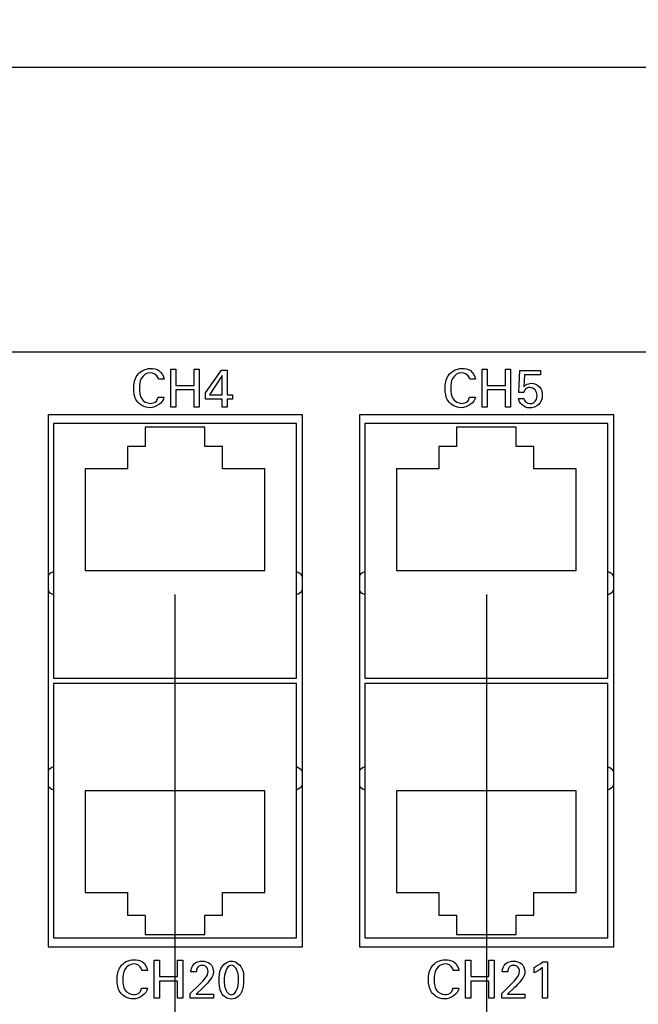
# Model space of a CAD drawing. Header units: inches. Extents: x 0 to 34, y 0 to 22.
# Tile 13 of 56: x 9.4 to 11, y 6.6 to 9.1. Entities that reach past the tile are written whole.
import ezdxf

# ---------------------------------------------------------------- set-up
doc = ezdxf.new("R2010")
doc.units = ezdxf.units.IN
doc.header["$LTSCALE"] = 1.87
doc.header["$MEASUREMENT"] = 0
doc.layers.get('0').update_dxf_attribs({"linetype": 'CONTINUOUS'})
doc.layers.add('02___PRT_ALL_AXES', color=7, linetype='CONTINUOUS')
doc.layers.add('DIMENSIONS', color=7, linetype='CONTINUOUS')
doc.styles.get("Standard").update_dxf_attribs({"font": 'txt', "width": 0.8})
doc.dimstyles.new('DIMSTYLE_1', dxfattribs={"dimtxt": 0.125, "dimasz": 0.18, "dimexe": 0.125, "dimexo": 0.0625, "dimgap": 0.0625, "dimtad": 0, "dimtih": 1, "dimtoh": 1, "dimdec": 3, "dimzin": 4, "dimdsep": 46, "dimtxsty": 'STANDARD', "dimblk": '_FILLED', "dimblk1": '_FILLED', "dimblk2": '_FILLED', "dimcen": 0.09, "dimadec": 0, "dimazin": 0, "dimtp": 0.001, "dimtm": 0.001, "dimtfac": 1, "dimtdec": 3, "dimtofl": 0, "dimtmove": 0, "dimatfit": 3, "dimldrblk": '_FILLED', "dimfxl": 1, "dimtolj": 1, "dimtzin": 4, "dimarcsym": 0})
doc.dimstyles.new('DIMSTYLE_2', dxfattribs={"dimtxt": 0.125, "dimasz": 0.18, "dimexe": 0.125, "dimexo": 0.0625, "dimgap": 0.03125, "dimtad": 0, "dimtih": 1, "dimtoh": 1, "dimdec": 3, "dimzin": 4, "dimdsep": 46, "dimtxsty": 'STANDARD', "dimblk": '_FILLED', "dimblk1": '_FILLED', "dimblk2": '_FILLED', "dimcen": 0.09, "dimadec": 0, "dimazin": 0, "dimtp": 0.001, "dimtm": 0.001, "dimtfac": 1, "dimtdec": 3, "dimtofl": 0, "dimtmove": 0, "dimatfit": 3, "dimldrblk": '_FILLED', "dimfxl": 1, "dimtolj": 1, "dimtzin": 4, "dimarcsym": 0})

# ---------------------------------------------------------------- blocks, each defined once
blk = doc.blocks.new('*D16')
at = {"layer": 'DIMENSIONS', "color": 2, "linetype": 'CONTINUOUS'}
blk.add_line((9.7643, 7.6298), (9.7643, 5.8498), dxfattribs=at)
at = {"layer": 'DIMENSIONS', "color": 2, "linetype": 'CONTINUOUS', "insert": (9.7018, 5.7873), "char_height": 0.125, "width": 1.725, "attachment_point": 3, "rotation": 90, "line_spacing_factor": 0.9}
blk.add_mtext('2X 6.659{\\Ftxt.shx;\\W1.000000;\\H0.125000; }[169.14]', dxfattribs=at)
blk = doc.blocks.new('_FILLED')
at = {"color": 0, "linetype": 'BYBLOCK'}
blk.add_solid([(0, 0), (-1, 0.174), (-1, -0.174)], dxfattribs=at)
blk = doc.blocks.new('*D17')
at = {"layer": 'DIMENSIONS', "color": 2, "linetype": 'CONTINUOUS'}
blk.add_line((10.5843, 7.6298), (10.5843, 5.8498), dxfattribs=at)
at = {"layer": 'DIMENSIONS', "color": 2, "linetype": 'CONTINUOUS', "insert": (10.5218, 5.7873), "char_height": 0.125, "width": 1.725, "attachment_point": 3, "rotation": 90, "line_spacing_factor": 0.9}
blk.add_mtext('2X 7.479{\\Ftxt.shx;\\W1.000000;\\H0.125000; }[189.97]', dxfattribs=at)
blk = doc.blocks.new('*D18')
at = {"layer": 'DIMENSIONS', "color": 2, "linetype": 'CONTINUOUS'}
blk.add_line((11.4043, 7.6298), (11.4043, 5.8498), dxfattribs=at)
at = {"layer": 'DIMENSIONS', "color": 2, "linetype": 'CONTINUOUS', "insert": (11.3418, 5.7873), "char_height": 0.125, "width": 1.725, "attachment_point": 3, "rotation": 90, "line_spacing_factor": 0.9}
blk.add_mtext('2X 8.299{\\Ftxt.shx;\\W1.000000;\\H0.125000; }[210.79]', dxfattribs=at)
blk = doc.blocks.new('*D19')
at = {"layer": 'DIMENSIONS', "color": 2, "linetype": 'CONTINUOUS'}
blk.add_line((12.2243, 7.6298), (12.2243, 5.8498), dxfattribs=at)
at = {"layer": 'DIMENSIONS', "color": 2, "linetype": 'CONTINUOUS', "insert": (12.1618, 5.7873), "char_height": 0.125, "width": 1.725, "attachment_point": 3, "rotation": 90, "line_spacing_factor": 0.9}
blk.add_mtext('2X 9.119{\\Ftxt.shx;\\W1.000000;\\H0.125000; }[231.62]', dxfattribs=at)
blk = doc.blocks.new('*D20')
at = {"layer": 'DIMENSIONS', "color": 2, "linetype": 'CONTINUOUS'}
blk.add_line((13.4943, 7.6298), (13.4943, 5.8498), dxfattribs=at)
at = {"layer": 'DIMENSIONS', "color": 2, "linetype": 'CONTINUOUS', "insert": (13.4318, 5.7873), "char_height": 0.125, "width": 1.825, "attachment_point": 3, "rotation": 90, "line_spacing_factor": 0.9}
blk.add_mtext('2X 10.389{\\Ftxt.shx;\\W1.000000;\\H0.125000; }[263.88]', dxfattribs=at)
blk = doc.blocks.new('*D21')
at = {"layer": 'DIMENSIONS', "color": 2, "linetype": 'CONTINUOUS'}
blk.add_line((14.3143, 7.6298), (14.3143, 5.8498), dxfattribs=at)
at = {"layer": 'DIMENSIONS', "color": 2, "linetype": 'CONTINUOUS', "insert": (14.2518, 5.7873), "char_height": 0.125, "width": 1.825, "attachment_point": 3, "rotation": 90, "line_spacing_factor": 0.9}
blk.add_mtext('2X 11.209{\\Ftxt.shx;\\W1.000000;\\H0.125000; }[284.71]', dxfattribs=at)
blk = doc.blocks.new('*D22')
at = {"layer": 'DIMENSIONS', "color": 2, "linetype": 'CONTINUOUS'}
blk.add_line((15.1343, 7.6298), (15.1343, 5.8498), dxfattribs=at)
at = {"layer": 'DIMENSIONS', "color": 2, "linetype": 'CONTINUOUS', "insert": (15.0718, 5.7873), "char_height": 0.125, "width": 1.825, "attachment_point": 3, "rotation": 90, "line_spacing_factor": 0.9}
blk.add_mtext('2X 12.029{\\Ftxt.shx;\\W1.000000;\\H0.125000; }[305.54]', dxfattribs=at)
blk = doc.blocks.new('*D23')
at = {"layer": 'DIMENSIONS', "color": 2, "linetype": 'CONTINUOUS'}
blk.add_line((15.9543, 7.6298), (15.9543, 5.8498), dxfattribs=at)
at = {"layer": 'DIMENSIONS', "color": 2, "linetype": 'CONTINUOUS', "insert": (15.8918, 5.7873), "char_height": 0.125, "width": 1.825, "attachment_point": 3, "rotation": 90, "line_spacing_factor": 0.9}
blk.add_mtext('2X 12.849{\\Ftxt.shx;\\W1.000000;\\H0.125000; }[326.36]', dxfattribs=at)
blk = doc.blocks.new('*D24')
at = {"layer": 'DIMENSIONS', "color": 2, "linetype": 'CONTINUOUS'}
blk.add_line((16.7743, 7.6298), (16.7743, 5.8498), dxfattribs=at)
at = {"layer": 'DIMENSIONS', "color": 2, "linetype": 'CONTINUOUS', "insert": (16.7118, 5.7873), "char_height": 0.125, "width": 1.825, "attachment_point": 3, "rotation": 90, "line_spacing_factor": 0.9}
blk.add_mtext('2X 13.669{\\Ftxt.shx;\\W1.000000;\\H0.125000; }[347.19]', dxfattribs=at)
blk = doc.blocks.new('*D25')
at = {"layer": 'DIMENSIONS', "color": 2, "linetype": 'CONTINUOUS'}
blk.add_line((17.5943, 7.6298), (17.5943, 5.8498), dxfattribs=at)
at = {"layer": 'DIMENSIONS', "color": 2, "linetype": 'CONTINUOUS', "insert": (17.5318, 5.7873), "char_height": 0.125, "width": 1.825, "attachment_point": 3, "rotation": 90, "line_spacing_factor": 0.9}
blk.add_mtext('2X 14.489{\\Ftxt.shx;\\W1.000000;\\H0.125000; }[368.02]', dxfattribs=at)
blk = doc.blocks.new('*D26')
at = {"layer": 'DIMENSIONS', "color": 2, "linetype": 'CONTINUOUS'}
blk.add_line((18.4163, 7.6298), (18.4163, 5.8498), dxfattribs=at)
at = {"layer": 'DIMENSIONS', "color": 2, "linetype": 'CONTINUOUS', "insert": (18.3538, 5.7873), "char_height": 0.125, "width": 1.725, "attachment_point": 3, "rotation": 90, "line_spacing_factor": 0.9}
blk.add_mtext('2X 15.311{\\Ftxt.shx;\\W1.000000;\\H0.125000; }[388.9]', dxfattribs=at)
blk = doc.blocks.new('*D27')
at = {"layer": 'DIMENSIONS', "color": 2, "linetype": 'CONTINUOUS'}
blk.add_line((19.2363, 7.6298), (19.2363, 5.8498), dxfattribs=at)
at = {"layer": 'DIMENSIONS', "color": 2, "linetype": 'CONTINUOUS', "insert": (19.1738, 5.7873), "char_height": 0.125, "width": 1.825, "attachment_point": 3, "rotation": 90, "line_spacing_factor": 0.9}
blk.add_mtext('2X 16.131{\\Ftxt.shx;\\W1.000000;\\H0.125000; }[409.73]', dxfattribs=at)
blk = doc.blocks.new('*D30')
at = {"layer": 'DIMENSIONS', "color": 2, "linetype": 'CONTINUOUS'}
blk.add_line((22.1053, 6.6623), (22.1053, 5.8498), dxfattribs=at)
at = {"layer": 'DIMENSIONS', "color": 2, "linetype": 'CONTINUOUS', "insert": (22.0428, 5.7873), "char_height": 0.125, "width": 1.425, "attachment_point": 3, "rotation": 90, "line_spacing_factor": 0.9}
blk.add_mtext('19.000{\\Ftxt.shx;\\W1.000000;\\H0.125000; }[482.6]', dxfattribs=at)
blk = doc.blocks.new('*D31')
at = {"layer": 'DIMENSIONS', "color": 2, "linetype": 'CONTINUOUS'}
for p, q in [((3.1053, 8.1423), (3.1053, 9.1423)), ((22.1053, 8.1423), (22.1053, 9.1423)), ((3.1053, 9.0173), (11.7303, 9.0173)), ((22.1053, 9.0173), (13.4803, 9.0173))]:
    blk.add_line(p, q, dxfattribs=at)
at = {"layer": 'DIMENSIONS', "color": 2, "linetype": 'CONTINUOUS', "xscale": 0.18, "yscale": 0.18, "zscale": 0.18, "rotation": 180}
blk.add_blockref('_FILLED', (3.1053, 9.0173), dxfattribs=at)
at = {"layer": 'DIMENSIONS', "color": 2, "linetype": 'CONTINUOUS', "xscale": 0.18, "yscale": 0.18, "zscale": 0.18}
blk.add_blockref('_FILLED', (22.1053, 9.0173), dxfattribs=at)
at = {"layer": 'DIMENSIONS', "color": 2, "linetype": 'CONTINUOUS', "insert": (12.6053, 9.0798), "char_height": 0.125, "width": 1.625, "attachment_point": 2, "line_spacing_factor": 0.9}
blk.add_mtext('(19.000{\\Ftxt.shx;\\W1.000000;\\H0.125000; }[482.6])', dxfattribs=at)

msp = doc.modelspace()

# ---------------------------------------------------------------- linework, layer by layer
at = {"color": 7, "linetype": 'CONTINUOUS'}
for p, q in [((21.9178, 8.2673), (3.2928, 8.2673)), ((9.4303, 8.1023), (9.4303, 6.7023)), ((10.1003, 8.1023), (9.4303, 8.1023)), ((10.1003, 6.7023), (10.1003, 8.1023)), ((10.2503, 8.1023), (10.2503, 6.7023)), ((10.9203, 8.1023), (10.2503, 8.1023)), ((10.9203, 6.7023), (10.9203, 8.1023)), ((9.4442, 8.0793), (9.4442, 7.4092)), ((10.0844, 8.0793), (9.4442, 8.0793)), ((9.6856, 8.0702), (9.6856, 8.019)), ((9.843, 8.0702), (9.6856, 8.0702)), ((9.843, 8.019), (9.843, 8.0702)), ((10.0844, 7.4092), (10.0844, 8.0793)), ((10.2642, 8.0793), (10.2642, 7.4092)), ((10.9044, 8.0793), (10.2642, 8.0793)), ((10.5056, 8.0702), (10.5056, 8.019)), ((10.663, 8.0702), (10.5056, 8.0702)), ((10.663, 8.019), (10.663, 8.0702)), ((10.9044, 7.4092), (10.9044, 8.0793)), ((9.6393, 8.019), (9.6393, 7.96)), ((9.6856, 8.019), (9.6393, 8.019)), ((9.8893, 8.019), (9.843, 8.019)), ((9.8893, 7.96), (9.8893, 8.019)), ((10.4593, 8.019), (10.4593, 7.96)), ((10.5056, 8.019), (10.4593, 8.019)), ((10.7093, 8.019), (10.663, 8.019)), ((10.7093, 7.96), (10.7093, 8.019)), ((9.5281, 7.96), (9.5281, 7.6923)), ((9.6393, 7.96), (9.5281, 7.96)), ((10.0005, 7.96), (9.8893, 7.96)), ((10.0005, 7.6923), (10.0005, 7.96)), ((10.3481, 7.96), (10.3481, 7.6923)), ((10.4593, 7.96), (10.3481, 7.96)), ((10.8205, 7.96), (10.7093, 7.96)), ((10.8205, 7.6923), (10.8205, 7.96)), ((9.5281, 7.6923), (10.0005, 7.6923)), ((10.3481, 7.6923), (10.8205, 7.6923)), ((9.4442, 7.4092), (10.0844, 7.4092)), ((9.4442, 7.3955), (9.4442, 6.7254)), ((10.0844, 7.3955), (9.4442, 7.3955)), ((10.0844, 6.7254), (10.0844, 7.3955)), ((10.2642, 7.4092), (10.9044, 7.4092)), ((10.2642, 7.3955), (10.2642, 6.7254)), ((10.9044, 7.3955), (10.2642, 7.3955)), ((10.9044, 6.7254), (10.9044, 7.3955)), ((9.5281, 7.1124), (9.5281, 6.8447)), ((10.0005, 7.1124), (9.5281, 7.1124)), ((10.0005, 6.8447), (10.0005, 7.1124)), ((10.3481, 7.1124), (10.3481, 6.8447)), ((10.8205, 7.1124), (10.3481, 7.1124)), ((10.8205, 6.8447), (10.8205, 7.1124)), ((9.5281, 6.8447), (9.6393, 6.8447)), ((9.6393, 6.8447), (9.6393, 6.7856)), ((9.8893, 6.7856), (9.8893, 6.8447)), ((9.8893, 6.8447), (10.0005, 6.8447)), ((10.3481, 6.8447), (10.4593, 6.8447)), ((10.4593, 6.8447), (10.4593, 6.7856)), ((10.7093, 6.7856), (10.7093, 6.8447)), ((10.7093, 6.8447), (10.8205, 6.8447)), ((9.6393, 6.7856), (9.6856, 6.7856)), ((9.6856, 6.7856), (9.6856, 6.7345)), ((9.843, 6.7345), (9.843, 6.7856)), ((9.843, 6.7856), (9.8893, 6.7856)), ((10.4593, 6.7856), (10.5056, 6.7856)), ((10.5056, 6.7856), (10.5056, 6.7345)), ((10.663, 6.7345), (10.663, 6.7856)), ((10.663, 6.7856), (10.7093, 6.7856)), ((9.4442, 6.7254), (10.0844, 6.7254)), ((9.6856, 6.7345), (9.843, 6.7345)), ((10.2642, 6.7254), (10.9044, 6.7254)), ((10.5056, 6.7345), (10.663, 6.7345)), ((9.4303, 6.7023), (10.1003, 6.7023)), ((10.2503, 6.7023), (10.9203, 6.7023))]:
    msp.add_line(p, q, dxfattribs=at)
at = {"color": 40, "linetype": 'CONTINUOUS'}
for p, q in [((9.753, 8.1226), (9.753, 8.2229)), ((9.753, 8.2229), (9.7668, 8.2229)), ((9.7668, 8.2229), (9.7668, 8.1798)), ((9.8145, 8.1798), (9.8145, 8.2229)), ((9.8145, 8.2229), (9.8283, 8.2229)), ((9.8283, 8.2229), (9.8283, 8.1226)), ((9.8449, 8.16), (9.8866, 8.2199)), ((9.8866, 8.2199), (9.9015, 8.2199)), ((9.9015, 8.2199), (9.9015, 8.1547)), ((10.573, 8.1226), (10.573, 8.2229)), ((10.573, 8.2229), (10.5868, 8.2229)), ((10.5868, 8.2229), (10.5868, 8.1798)), ((10.6345, 8.1798), (10.6345, 8.2229)), ((10.6345, 8.2229), (10.6483, 8.2229)), ((10.6483, 8.2229), (10.6483, 8.1226)), ((10.67, 8.1615), (10.6725, 8.2187)), ((10.6725, 8.2187), (10.7265, 8.2187)), ((10.7265, 8.2187), (10.7265, 8.2074)), ((9.7356, 8.1958), (9.7207, 8.1958)), ((9.8886, 8.2054), (9.8555, 8.1547)), ((9.8886, 8.1547), (9.8886, 8.2054)), ((10.5556, 8.1958), (10.5407, 8.1958)), ((10.6845, 8.2074), (10.6827, 8.1764)), ((10.7265, 8.2074), (10.6845, 8.2074)), ((9.7668, 8.1798), (9.8145, 8.1798)), ((9.7668, 8.1679), (9.7668, 8.1226)), ((9.8145, 8.1679), (9.7668, 8.1679)), ((9.8145, 8.1226), (9.8145, 8.1679)), ((10.5868, 8.1798), (10.6345, 8.1798)), ((10.5868, 8.1679), (10.5868, 8.1226)), ((10.6345, 8.1679), (10.5868, 8.1679)), ((10.6345, 8.1226), (10.6345, 8.1679)), ((9.72, 8.149), (9.7353, 8.149)), ((9.8449, 8.1435), (9.8449, 8.16)), ((9.8882, 8.1435), (9.8449, 8.1435)), ((9.8555, 8.1547), (9.8886, 8.1547)), ((9.8882, 8.1226), (9.8882, 8.1435)), ((9.9015, 8.1547), (9.9156, 8.1547)), ((9.9015, 8.1435), (9.9015, 8.1226)), ((9.9156, 8.1435), (9.9015, 8.1435)), ((9.9156, 8.1547), (9.9156, 8.1435)), ((10.54, 8.149), (10.5553, 8.149)), ((10.6688, 8.1454), (10.6832, 8.1454)), ((10.6827, 8.1615), (10.67, 8.1615)), ((9.7668, 8.1226), (9.753, 8.1226)), ((9.8283, 8.1226), (9.8145, 8.1226)), ((9.9015, 8.1226), (9.8882, 8.1226)), ((10.5868, 8.1226), (10.573, 8.1226)), ((10.6483, 8.1226), (10.6345, 8.1226)), ((9.7093, 6.5665), (9.7093, 6.6667)), ((9.7093, 6.6667), (9.7231, 6.6667)), ((9.7231, 6.6667), (9.7231, 6.6236)), ((9.7708, 6.6236), (9.7708, 6.6667)), ((9.7708, 6.6667), (9.7846, 6.6667)), ((9.7846, 6.6667), (9.7846, 6.5665)), ((10.5293, 6.5665), (10.5293, 6.6667)), ((10.5293, 6.6667), (10.5431, 6.6667)), ((10.5431, 6.6667), (10.5431, 6.6236)), ((10.5908, 6.6236), (10.5908, 6.6667)), ((10.5908, 6.6667), (10.6046, 6.6667)), ((10.6046, 6.6667), (10.6046, 6.5665)), ((10.7331, 6.6625), (10.7455, 6.6625)), ((10.7455, 6.6625), (10.7455, 6.5665)), ((9.6919, 6.6396), (9.677, 6.6396)), ((9.8206, 6.6363), (9.8061, 6.6363)), ((10.5119, 6.6396), (10.497, 6.6396)), ((10.6406, 6.6363), (10.6261, 6.6363)), ((10.7098, 6.6335), (10.7098, 6.6474)), ((10.7322, 6.5665), (10.7322, 6.6474)), ((9.7231, 6.6236), (9.7708, 6.6236)), ((9.7231, 6.6117), (9.7231, 6.5665)), ((9.7708, 6.6117), (9.7231, 6.6117)), ((9.7708, 6.5665), (9.7708, 6.6117)), ((10.5431, 6.6236), (10.5908, 6.6236)), ((10.5431, 6.6117), (10.5431, 6.5665)), ((10.5908, 6.6117), (10.5431, 6.6117)), ((10.5908, 6.5665), (10.5908, 6.6117)), ((9.6763, 6.5928), (9.6916, 6.5928)), ((9.8047, 6.5791), (9.8298, 6.6038)), ((9.8369, 6.5934), (9.8201, 6.5774)), ((10.4963, 6.5928), (10.5116, 6.5928)), ((10.6247, 6.5791), (10.6498, 6.6038)), ((10.6569, 6.5934), (10.6401, 6.5774)), ((9.7231, 6.5665), (9.7093, 6.5665)), ((9.7846, 6.5665), (9.7708, 6.5665)), ((9.8047, 6.5665), (9.8047, 6.5791)), ((9.8658, 6.5665), (9.8047, 6.5665)), ((9.8201, 6.5774), (9.8658, 6.5774)), ((9.8658, 6.5774), (9.8658, 6.5665)), ((10.5431, 6.5665), (10.5293, 6.5665)), ((10.6046, 6.5665), (10.5908, 6.5665)), ((10.6247, 6.5665), (10.6247, 6.5791)), ((10.6858, 6.5665), (10.6247, 6.5665)), ((10.6401, 6.5774), (10.6858, 6.5774)), ((10.6858, 6.5774), (10.6858, 6.5665)), ((10.7455, 6.5665), (10.7322, 6.5665))]:
    msp.add_line(p, q, dxfattribs=at)
for points, knots in [([(9.6557, 8.1716), (9.6557, 8.1834), (9.6594, 8.2104), (9.6863, 8.2242), (9.6996, 8.2242)], [0, 0, 0, 0, 0.469767, 1, 1, 1, 1]), ([(9.6996, 8.2242), (9.7074, 8.2242), (9.725, 8.2215), (9.7349, 8.2046), (9.7356, 8.1958)], [0, 0, 0, 0, 0.469082, 1, 1, 1, 1]), ([(10.4757, 8.1716), (10.4757, 8.1834), (10.4794, 8.2104), (10.5063, 8.2242), (10.5196, 8.2242)], [0, 0, 0, 0, 0.469763, 1, 1, 1, 1]), ([(10.5196, 8.2242), (10.5274, 8.2242), (10.545, 8.2215), (10.5549, 8.2046), (10.5556, 8.1958)], [0, 0, 0, 0, 0.469086, 1, 1, 1, 1]), ([(9.6991, 8.2131), (9.6899, 8.2131), (9.6713, 8.2004), (9.6706, 8.1809), (9.6706, 8.1718)], [0, 0, 0, 0, 0.499803, 1, 1, 1, 1]), ([(9.7207, 8.1958), (9.7205, 8.1972), (9.7189, 8.2068), (9.7073, 8.2131), (9.6991, 8.2131)], [0, 0, 0, 0, 0.148109, 1, 1, 1, 1]), ([(10.5191, 8.2131), (10.5099, 8.2131), (10.4913, 8.2004), (10.4906, 8.1809), (10.4906, 8.1718)], [0, 0, 0, 0, 0.499794, 1, 1, 1, 1]), ([(10.5407, 8.1958), (10.5405, 8.1972), (10.5389, 8.2068), (10.5273, 8.2131), (10.5191, 8.2131)], [0, 0, 0, 0, 0.148101, 1, 1, 1, 1]), ([(9.6978, 8.1211), (9.6849, 8.1211), (9.6588, 8.1345), (9.6557, 8.1605), (9.6557, 8.1716)], [0, 0, 0, 0, 0.536107, 1, 1, 1, 1]), ([(9.6706, 8.1718), (9.6706, 8.1627), (9.6714, 8.1433), (9.6903, 8.1325), (9.6989, 8.1325)], [0, 0, 0, 0, 0.512277, 1, 1, 1, 1]), ([(10.5178, 8.1211), (10.5049, 8.1211), (10.4788, 8.1345), (10.4757, 8.1605), (10.4757, 8.1716)], [0, 0, 0, 0, 0.536111, 1, 1, 1, 1]), ([(10.4906, 8.1718), (10.4906, 8.1627), (10.4914, 8.1433), (10.5103, 8.1325), (10.5189, 8.1325)], [0, 0, 0, 0, 0.512272, 1, 1, 1, 1]), ([(10.6827, 8.1764), (10.6862, 8.1799), (10.6928, 8.1844), (10.7004, 8.1852), (10.7029, 8.1852)], [0, 0, 0, 0, 0.665035, 1, 1, 1, 1]), ([(10.7029, 8.1852), (10.7108, 8.1852), (10.7276, 8.1782), (10.7317, 8.1613), (10.7317, 8.1536)], [0, 0, 0, 0, 0.505447, 1, 1, 1, 1]), ([(10.7317, 8.1536), (10.7317, 8.1451), (10.7252, 8.1264), (10.7063, 8.1204), (10.6974, 8.1204)], [0, 0, 0, 0, 0.487293, 1, 1, 1, 1]), ([(10.6992, 8.1318), (10.7027, 8.1318), (10.7139, 8.134), (10.7182, 8.1467), (10.7182, 8.1539)], [0, 0, 0, 0, 0.326067, 1, 1, 1, 1]), ([(9.612, 6.6155), (9.612, 6.6272), (9.6157, 6.6542), (9.6426, 6.6681), (9.6559, 6.6681)], [0, 0, 0, 0, 0.469763, 1, 1, 1, 1]), ([(9.6559, 6.6681), (9.6637, 6.6681), (9.6813, 6.6653), (9.6912, 6.6484), (9.6919, 6.6396)], [0, 0, 0, 0, 0.469091, 1, 1, 1, 1]), ([(9.8358, 6.6643), (9.8429, 6.6643), (9.8593, 6.6607), (9.8655, 6.6442), (9.8655, 6.6363)], [0, 0, 0, 0, 0.474269, 1, 1, 1, 1]), ([(9.8807, 6.6134), (9.8807, 6.6238), (9.8804, 6.6462), (9.9015, 6.6645), (9.9129, 6.6645)], [0, 0, 0, 0, 0.477856, 1, 1, 1, 1]), ([(9.9129, 6.6645), (9.9236, 6.6645), (9.945, 6.6486), (9.9451, 6.6261), (9.9451, 6.6156)], [0, 0, 0, 0, 0.504024, 1, 1, 1, 1]), ([(10.432, 6.6155), (10.432, 6.6272), (10.4357, 6.6542), (10.4626, 6.6681), (10.4759, 6.6681)], [0, 0, 0, 0, 0.469759, 1, 1, 1, 1]), ([(10.4759, 6.6681), (10.4837, 6.6681), (10.5013, 6.6653), (10.5112, 6.6484), (10.5119, 6.6396)], [0, 0, 0, 0, 0.469087, 1, 1, 1, 1]), ([(10.6558, 6.6643), (10.6629, 6.6643), (10.6793, 6.6607), (10.6855, 6.6442), (10.6855, 6.6363)], [0, 0, 0, 0, 0.474256, 1, 1, 1, 1]), ([(9.6554, 6.657), (9.6462, 6.657), (9.6276, 6.6442), (9.6269, 6.6247), (9.6269, 6.6156)], [0, 0, 0, 0, 0.499798, 1, 1, 1, 1]), ([(9.677, 6.6396), (9.6768, 6.641), (9.6752, 6.6506), (9.6635, 6.657), (9.6554, 6.657)], [0, 0, 0, 0, 0.148108, 1, 1, 1, 1]), ([(9.8363, 6.6531), (9.8333, 6.6531), (9.8241, 6.6517), (9.8206, 6.6417), (9.8206, 6.6363)], [0, 0, 0, 0, 0.362918, 1, 1, 1, 1]), ([(9.8517, 6.6374), (9.8517, 6.6426), (9.8476, 6.6519), (9.8391, 6.6531), (9.8363, 6.6531)], [0, 0, 0, 0, 0.650823, 1, 1, 1, 1]), ([(9.8655, 6.6363), (9.8655, 6.6348), (9.8653, 6.6258), (9.8592, 6.6181), (9.8547, 6.6123)], [0, 0, 0, 0, 0.167805, 1, 1, 1, 1]), ([(9.9316, 6.6143), (9.9316, 6.6196), (9.9321, 6.6336), (9.9227, 6.6534), (9.913, 6.6534)], [0, 0, 0, 0, 0.351699, 1, 1, 1, 1]), ([(10.4754, 6.657), (10.4662, 6.657), (10.4476, 6.6442), (10.4469, 6.6247), (10.4469, 6.6156)], [0, 0, 0, 0, 0.499793, 1, 1, 1, 1]), ([(10.497, 6.6396), (10.4968, 6.641), (10.4952, 6.6506), (10.4835, 6.657), (10.4754, 6.657)], [0, 0, 0, 0, 0.148101, 1, 1, 1, 1]), ([(10.6563, 6.6531), (10.6533, 6.6531), (10.6441, 6.6517), (10.6406, 6.6417), (10.6406, 6.6363)], [0, 0, 0, 0, 0.362918, 1, 1, 1, 1]), ([(10.6717, 6.6374), (10.6717, 6.6426), (10.6676, 6.6519), (10.6591, 6.6531), (10.6563, 6.6531)], [0, 0, 0, 0, 0.650806, 1, 1, 1, 1]), ([(10.6855, 6.6363), (10.6855, 6.6348), (10.6853, 6.6258), (10.6792, 6.6181), (10.6747, 6.6123)], [0, 0, 0, 0, 0.167805, 1, 1, 1, 1]), ([(9.6541, 6.5649), (9.6412, 6.5649), (9.6151, 6.5783), (9.612, 6.6043), (9.612, 6.6155)], [0, 0, 0, 0, 0.536106, 1, 1, 1, 1]), ([(9.6269, 6.6156), (9.6269, 6.6065), (9.6277, 6.5871), (9.6466, 6.5763), (9.6552, 6.5763)], [0, 0, 0, 0, 0.512281, 1, 1, 1, 1]), ([(9.8869, 6.5805), (9.886, 6.5822), (9.8816, 6.5926), (9.8807, 6.6041), (9.8807, 6.6134)], [0, 0, 0, 0, 0.175089, 1, 1, 1, 1]), ([(9.894, 6.6141), (9.894, 6.6091), (9.8936, 6.5953), (9.903, 6.576), (9.9127, 6.576)], [0, 0, 0, 0, 0.339319, 1, 1, 1, 1]), ([(9.9451, 6.6156), (9.9451, 6.6105), (9.9446, 6.5952), (9.9393, 6.5789), (9.9317, 6.5719)], [0, 0, 0, 0, 0.330162, 1, 1, 1, 1]), ([(10.4741, 6.5649), (10.4612, 6.5649), (10.4351, 6.5783), (10.432, 6.6043), (10.432, 6.6155)], [0, 0, 0, 0, 0.53611, 1, 1, 1, 1]), ([(10.4469, 6.6156), (10.4469, 6.6065), (10.4477, 6.5871), (10.4666, 6.5763), (10.4752, 6.5763)], [0, 0, 0, 0, 0.512276, 1, 1, 1, 1])]:
    msp.add_open_spline(points, degree=3, knots=knots, dxfattribs=at)
for points in [[(10.6871, 8.1696), (10.685, 8.1674), (10.6836, 8.1644), (10.6827, 8.1615)], [(10.7, 8.1746), (10.6954, 8.1746), (10.6904, 8.1728), (10.6871, 8.1696)], [(10.7182, 8.1539), (10.7182, 8.163), (10.7092, 8.1746), (10.7, 8.1746)], [(9.7353, 8.149), (9.7336, 8.1335), (9.7134, 8.1211), (9.6978, 8.1211)], [(9.6989, 8.1325), (9.7047, 8.1325), (9.7111, 8.1343), (9.7152, 8.1385)], [(9.7152, 8.1385), (9.7178, 8.1413), (9.7193, 8.1452), (9.72, 8.149)], [(10.5553, 8.149), (10.5536, 8.1335), (10.5334, 8.1211), (10.5178, 8.1211)], [(10.5189, 8.1325), (10.5247, 8.1325), (10.5311, 8.1343), (10.5352, 8.1385)], [(10.5352, 8.1385), (10.5378, 8.1413), (10.5393, 8.1452), (10.54, 8.149)], [(10.6974, 8.1204), (10.6847, 8.1204), (10.6693, 8.1328), (10.6688, 8.1454)], [(10.6832, 8.1454), (10.6834, 8.1384), (10.6922, 8.1318), (10.6992, 8.1318)], [(9.815, 6.6574), (9.8205, 6.6621), (9.8285, 6.6643), (9.8358, 6.6643)], [(10.635, 6.6574), (10.6405, 6.6621), (10.6485, 6.6643), (10.6558, 6.6643)], [(10.7098, 6.6474), (10.718, 6.6517), (10.7261, 6.6565), (10.7331, 6.6625)], [(9.8061, 6.6363), (9.8063, 6.6439), (9.8092, 6.6524), (9.815, 6.6574)], [(9.8447, 6.6203), (9.8483, 6.6253), (9.8517, 6.6312), (9.8517, 6.6374)], [(9.913, 6.6534), (9.8985, 6.6534), (9.894, 6.6286), (9.894, 6.6141)], [(10.6261, 6.6363), (10.6263, 6.6439), (10.6292, 6.6524), (10.635, 6.6574)], [(10.6647, 6.6203), (10.6683, 6.6253), (10.6717, 6.6312), (10.6717, 6.6374)], [(10.7322, 6.6474), (10.7254, 6.6418), (10.7178, 6.6372), (10.7098, 6.6335)], [(9.8298, 6.6038), (9.8351, 6.609), (9.8403, 6.6144), (9.8447, 6.6203)], [(9.8547, 6.6123), (9.8493, 6.6055), (9.843, 6.5995), (9.8369, 6.5934)], [(9.9127, 6.576), (9.927, 6.576), (9.9316, 6.6001), (9.9316, 6.6143)], [(10.6498, 6.6038), (10.6551, 6.609), (10.6603, 6.6144), (10.6647, 6.6203)], [(10.6747, 6.6123), (10.6693, 6.6055), (10.663, 6.5995), (10.6569, 6.5934)], [(9.6916, 6.5928), (9.6899, 6.5773), (9.6697, 6.5649), (9.6541, 6.5649)], [(9.6715, 6.5823), (9.6741, 6.5851), (9.6756, 6.589), (9.6763, 6.5928)], [(10.5116, 6.5928), (10.5099, 6.5773), (10.4897, 6.5649), (10.4741, 6.5649)], [(10.4915, 6.5823), (10.4941, 6.5851), (10.4956, 6.589), (10.4963, 6.5928)], [(9.6552, 6.5763), (9.661, 6.5763), (9.6674, 6.5781), (9.6715, 6.5823)], [(9.9126, 6.5645), (9.9025, 6.5645), (9.8914, 6.5714), (9.8869, 6.5805)], [(9.9317, 6.5719), (9.9267, 6.5672), (9.9194, 6.5645), (9.9126, 6.5645)], [(10.4752, 6.5763), (10.481, 6.5763), (10.4874, 6.5781), (10.4915, 6.5823)]]:
    msp.add_open_spline(points, degree=3, dxfattribs=at)
at = {"layer": '02___PRT_ALL_AXES', "color": 7, "linetype": 'CONTINUOUS'}
for centre, start, end in [((9.4543, 7.6592), 108.5873, 139.8549), ((10.0743, 7.6592), 33.8755, 71.4127), ((10.2743, 7.6592), 108.5873, 139.8549), ((10.8943, 7.6592), 33.8755, 71.4127), ((9.4543, 7.6592), 220.1451, 251.4127), ((10.0743, 7.6592), 288.5873, 326.1245), ((10.2743, 7.6592), 220.1451, 251.4127), ((10.8943, 7.6592), 288.5873, 326.1245), ((9.4543, 7.1455), 108.5873, 139.8549), ((10.0743, 7.1455), 33.8755, 71.4127), ((10.2743, 7.1455), 108.5873, 139.8549), ((10.8943, 7.1455), 33.8755, 71.4127), ((10.0743, 7.1455), 288.5873, 326.1245), ((10.8943, 7.1455), 288.5873, 326.1245), ((9.4543, 7.1455), 220.1451, 251.4127), ((10.2743, 7.1455), 220.1451, 251.4127)]:
    msp.add_arc(centre, 0.0315, start, end, dxfattribs=at)

# ---------------------------------------------------------------- dimensions: what is measured, and where the dimension line sits
at = {"layer": 'DIMENSIONS', "color": 2, "linetype": 'CONTINUOUS'}
dim = msp.add_linear_dim(base=(22.1053, 9.0173), p1=(3.1053, 8.0798), p2=(22.1053, 8.0798), text='(<>)', dimstyle='DIMSTYLE_1', dxfattribs=at)
dim.commit()
dim.dimension.update_dxf_attribs({"geometry": '*D31', "text_midpoint": (12.6053, 9.0173), "dimtype": 160})
for feature_location, picture, middle in [((9.7643, 7.6298), '*D16', (9.7643, 4.9248)), ((10.5843, 7.6298), '*D17', (10.5843, 4.9248)), ((11.4043, 7.6298), '*D18', (11.4043, 4.9248)), ((12.2243, 7.6298), '*D19', (12.2243, 4.9248)), ((13.4943, 7.6298), '*D20', (13.4943, 4.8748)), ((14.3143, 7.6298), '*D21', (14.3143, 4.8748)), ((15.1343, 7.6298), '*D22', (15.1343, 4.8748)), ((15.9543, 7.6298), '*D23', (15.9543, 4.8748)), ((16.7743, 7.6298), '*D24', (16.7743, 4.8748)), ((17.5943, 7.6298), '*D25', (17.5943, 4.8748)), ((18.4163, 7.6298), '*D26', (18.4163, 4.9248)), ((19.2363, 7.6298), '*D27', (19.2363, 4.8748))]:
    dim = msp.add_ordinate_dim(feature_location=feature_location, offset=(0, -1.7799), dtype=1, origin=(3.1053, 7.6923), text='2X <>', dimstyle='DIMSTYLE_2', dxfattribs=at)
    dim.commit()
    dim.dimension.update_dxf_attribs({"geometry": picture, "text_midpoint": middle})
dim = msp.add_ordinate_dim(feature_location=(22.1053, 6.6623), offset=(0, -0.8125), dtype=1, origin=(3.1053, 6.7248), dimstyle='DIMSTYLE_2', dxfattribs=at)
dim.commit()
dim.dimension.update_dxf_attribs({"geometry": '*D30', "text_midpoint": (22.1053, 5.0748)})

doc.saveas('drawing.dxf')
